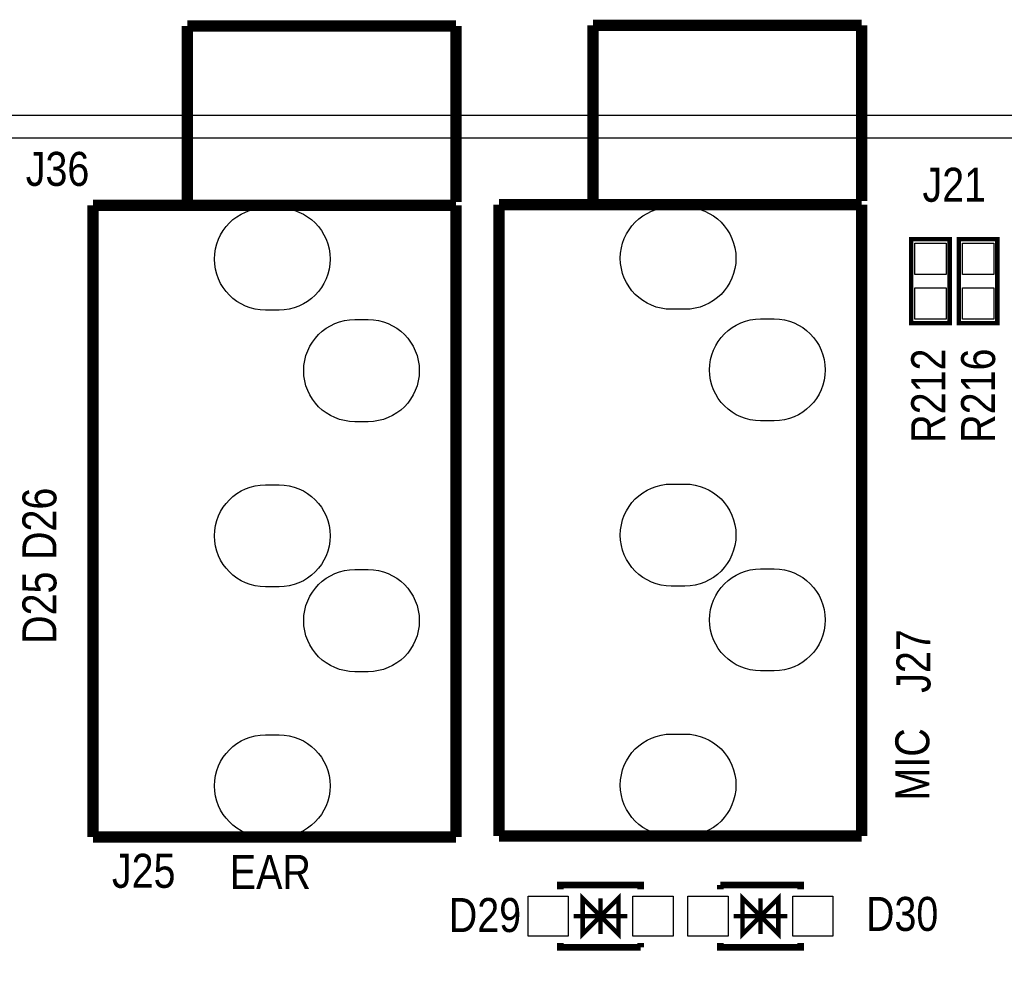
# Model space of a CAD drawing. Extents: x 0 to 158, y 0 to 97.
# Tile 5 of 11: x 29 to 51, y 76 to 97. Entities that reach past the tile are written whole.
import ezdxf
from ezdxf.enums import TextEntityAlignment as Align

# ---------------------------------------------------------------- set-up
doc = ezdxf.new("R2010")
doc.units = 0
doc.header["$MEASUREMENT"] = 0
for name, color, linetype in [('BG_OUTLINE', 12, 'CONTINUOUS'), ('BG_SILKSCREEN_TOP', 7, 'CONTINUOUS'), ('PG_SILKSCREEN_TOP', 253, 'CONTINUOUS'), ('PIN_SOLDERMASK_TOP', 120, 'CONTINUOUS'), ('RD_SILKSCREEN_TOP', 173, 'CONTINUOUS'), ('RKI_ALL', 2, 'CONTINUOUS')]:
    doc.layers.add(name, color=color, linetype=linetype)

msp = doc.modelspace()

# ---------------------------------------------------------------- linework, layer by layer
at = {"layer": 'BG_OUTLINE'}
msp.add_lwpolyline([(1.999996, 0), (155.999993, 0, 0.414213), (157.999989, 1.999996), (157.999989, 92.999992, 0.414215), (155.999993, 94.999988), (1.999996, 94.999988, 0.414214), (0, 92.999992), (0, 1.999996, 0.414212), (1.999996, 0)], format="xyb", dxfattribs=at)
at = {"layer": 'PG_SILKSCREEN_TOP'}
for points, const_width in [([(32.800214, 96.999984), (32.800214, 93.062984)], 0.254), ([(38.820014, 96.999984), (32.800214, 96.999984)], 0.254), ([(38.820014, 93.062984), (38.820014, 96.999984)], 0.254), ([(41.894201, 97.017002), (41.894201, 93.080002)], 0.254), ([(47.914001, 97.017002), (41.894201, 97.017002)], 0.254), ([(47.914001, 93.080002), (47.914001, 97.017002)], 0.254), ([(30.692014, 92.986784), (38.820014, 92.986784)], 0.254), ([(30.692014, 78.838984), (30.692014, 92.986784)], 0.254), ([(38.820014, 92.986784), (38.820014, 78.838984)], 0.254), ([(39.786001, 93.003802), (47.914001, 93.003802)], 0.254), ([(39.786001, 78.856002), (39.786001, 93.003802)], 0.254), ([(47.914001, 93.003802), (47.914001, 78.856002)], 0.254), ([(49.8856, 92.2274), (49.8856, 90.3478), (49.022, 90.3478), (49.022, 92.2274), (49.8856, 92.2274)], 0.1016), ([(50.9524, 92.2274), (50.9524, 90.3478), (50.0888, 90.3478), (50.0888, 92.2274), (50.9524, 92.2274)], 0.1016), ([(47.914001, 78.856002), (39.786001, 78.856002)], 0.254), ([(38.820014, 78.838984), (30.692014, 78.838984)], 0.254), ([(42.962398, 77.663599), (42.962398, 77.763599), (41.162402, 77.763599), (41.162402, 77.663599)], 0.150012), ([(44.743802, 77.763599), (46.543798, 77.763599), (46.543798, 77.663599)], 0.150012), ([(44.743802, 77.763599), (44.743802, 77.663599)], 0.150012), ([(42.0624, 77.0636), (42.462399, 77.463599), (42.462399, 76.663601), (42.0624, 77.0636), (41.662401, 76.663601), (41.662401, 77.463599), (42.0624, 77.0636)], 0.1), ([(42.0624, 77.463599), (42.0624, 76.663601)], 0.1), ([(45.6438, 77.0636), (45.243801, 76.663601), (45.243801, 77.463599), (45.6438, 77.0636), (46.043799, 77.463599), (46.043799, 76.663601), (45.6438, 77.0636)], 0.1), ([(45.6438, 76.663601), (45.6438, 77.463599)], 0.1), ([(42.662399, 77.0636), (41.462401, 77.0636)], 0.1), ([(45.043801, 77.0636), (46.243799, 77.0636)], 0.1), ([(42.962398, 76.363601), (41.162402, 76.363601), (41.162402, 76.463601)], 0.150012), ([(42.962398, 76.363601), (42.962398, 76.463601)], 0.150012), ([(44.743802, 76.463601), (44.743802, 76.363601), (46.543798, 76.363601), (46.543798, 76.463601)], 0.150012)]:
    msp.add_lwpolyline(points, dxfattribs=dict(at, const_width=const_width))
at = {"layer": 'PIN_SOLDERMASK_TOP'}
for points in [[(34.858401, 90.640078), (34.553601, 90.640078, -1), (34.553601, 92.926078), (34.858401, 92.926078, -1)], [(43.952389, 90.657096), (43.647589, 90.657096, -1), (43.647589, 92.943096), (43.952389, 92.943096, -1)], [(36.858397, 88.139981), (36.553597, 88.139981, -1), (36.553597, 90.425981), (36.858397, 90.425981, -1)], [(45.952385, 88.156999), (45.647585, 88.156999, -1), (45.647585, 90.442999), (45.952385, 90.442999, -1)], [(34.858401, 84.439989), (34.553601, 84.439989, -1), (34.553601, 86.725989), (34.858401, 86.725989, -1)], [(43.952389, 84.457007), (43.647589, 84.457007, -1), (43.647589, 86.743007), (43.952389, 86.743007, -1)], [(36.858397, 82.540094), (36.553597, 82.540094, -1), (36.553597, 84.826094), (36.858397, 84.826094, -1)], [(45.952385, 82.557112), (45.647585, 82.557112, -1), (45.647585, 84.843112), (45.952385, 84.843112, -1)], [(34.858401, 78.840076), (34.553601, 78.840076, -1), (34.553601, 81.126076), (34.858401, 81.126076, -1)], [(43.952389, 78.857094), (43.647589, 78.857094, -1), (43.647589, 81.143094), (43.952389, 81.143094, -1)]]:
    msp.add_lwpolyline(points, format="xyb", close=True, dxfattribs=at)
for points in [[(49.103305, 92.137967), (49.804295, 92.137967), (49.804295, 91.436977), (49.103305, 91.436977)], [(50.170105, 92.137967), (50.871095, 92.137967), (50.871095, 91.436977), (50.170105, 91.436977)], [(49.103305, 91.138223), (49.804295, 91.138223), (49.804295, 90.437233), (49.103305, 90.437233)], [(50.170105, 91.138223), (50.871095, 91.138223), (50.871095, 90.437233), (50.170105, 90.437233)], [(41.337395, 77.513599), (41.337395, 76.613601), (40.437397, 76.613601), (40.437397, 77.513599)], [(43.687403, 77.513599), (43.687403, 76.613601), (42.787405, 76.613601), (42.787405, 77.513599)], [(44.018784, 76.613588), (44.018784, 77.513586), (44.918782, 77.513586), (44.918782, 76.613588)], [(46.368792, 76.613588), (46.368792, 77.513586), (47.26879, 77.513586), (47.26879, 76.613588)]]:
    msp.add_lwpolyline(points, close=True, dxfattribs=at)
at = {"layer": 'RKI_ALL'}
msp.add_lwpolyline([(155.999993, 0.499999), (1.999996, 0.499999, -0.414212), (0.499999, 1.999996), (0.499999, 92.999992, -0.414214), (1.999996, 94.499989), (155.999993, 94.499989, -0.414215), (157.49999, 92.999992), (157.49999, 1.999996, -0.414214)], format="xyb", close=True, dxfattribs=at)

# ---------------------------------------------------------------- texts
at = {"layer": 'BG_SILKSCREEN_TOP', "width": 0.866667}
msp.add_text('MIC', height=0.762, rotation=90, dxfattribs=at).set_placement((49.4284, 79.6544))
msp.add_text('EAR', height=0.762, dxfattribs=at).set_placement((33.7566, 77.6732))
at = {"layer": 'RD_SILKSCREEN_TOP', "width": 0.866667}
for s, p in [('J36', (29.8958, 93.4212)), ('J21', (49.9872, 93.0656)), ('J25', (31.8262, 77.6986)), ('D29', (39.4716, 76.708)), ('D30', (48.8188, 76.7334))]:
    msp.add_text(s, height=0.762, dxfattribs=at).set_placement(p, align=Align.CENTER)
for s, p in [('R212', (49.784, 88.7222)), ('R216', (50.9016, 88.7222)), ('D26', (29.8704, 85.852)), ('D25', (29.8704, 83.9724)), ('J27', (49.4538, 82.7786))]:
    msp.add_text(s, height=0.762, rotation=90, dxfattribs=at).set_placement(p, align=Align.CENTER)

doc.saveas('drawing.dxf')
